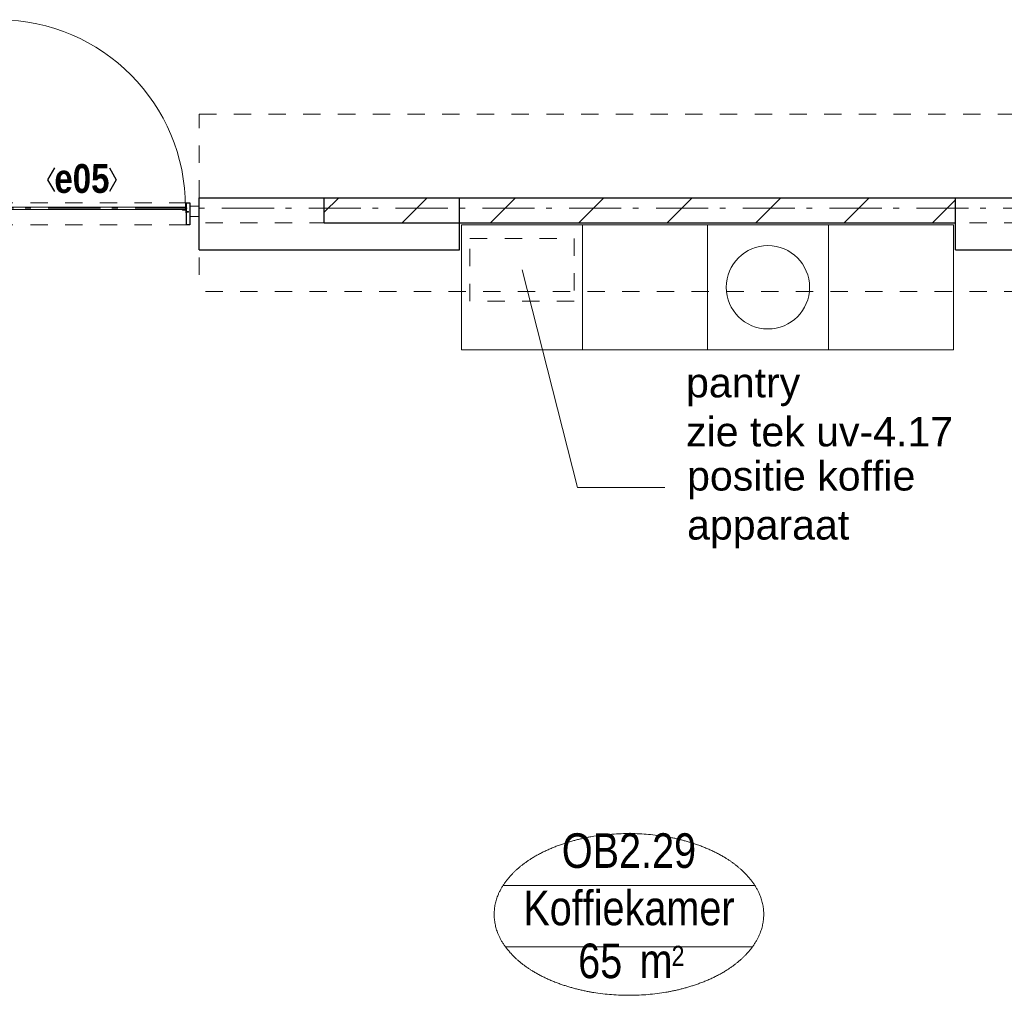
# Model space of a CAD drawing. Header units: millimetres. Extents: x -75976 to 232306, y 42824 to 140527.
# Tile 96 of 199: x 200721 to 205446, y 55042 to 59724. Entities that reach past the tile are written whole.
import ezdxf
from ezdxf.enums import TextEntityAlignment as Align

# ---------------------------------------------------------------- set-up
doc = ezdxf.new("R2010")
doc.units = ezdxf.units.MM
doc.header["$LTSCALE"] = 400
for name, pattern in [('STYLE_01', [0.416641, 0.208282, -0.208359]), ('STYLE_06', [1.041641, 0.625, -0.208282, 0.069427, -0.138931]), ('STYLE_21', [0.138889, 0.069444, -0.069444])]:
    doc.linetypes.add(name, pattern=pattern)
for name, color, linetype, lineweight in [('Binnenkozijnen', 140, 'Continuous', 15), ('Interieur-losse inrichting', 8, 'Continuous', 5), ('Kozijnmerken', 43, 'Continuous', 9), ('mat-beton (ihwg)', 5, 'Continuous', 25), ('mat-glas-hor', 140, 'Continuous', 15), ('mat-kalkzandsteen', 5, 'Continuous', 25), ('mat-naaldhout', 140, 'Continuous', 15), ('mat-staal', 5, 'Continuous', 25), ('None', 7, 'Continuous', 9), ('Ruimtenummers', 5, 'Continuous', 25)]:
    doc.layers.add(name, color=color, linetype=linetype, lineweight=lineweight)
doc.styles.add('Arial', font='arial.ttf', dxfattribs={"height": 176.388889})
doc.styles.add('Arial Narrow', font='ARIALN.TTF', dxfattribs={"height": 222.25})
doc.styles.add('Arial Narrow (bold)', font='ARIALNB.TTF', dxfattribs={"height": 172.861111})

# ---------------------------------------------------------------- blocks, each defined once
blk = doc.blocks.new('*X822')
at = {"layer": 'None', "lineweight": 9}
for p, q in [((32491.1, -27330.2), (32561.2, -27260)), ((32865.5, -27380), (32985.5, -27260)), ((33289.8, -27380), (33409.8, -27260)), ((33714, -27380), (33834, -27260)), ((34138.3, -27380), (34258.3, -27260)), ((34562.6, -27380), (34682.6, -27260)), ((34986.8, -27380), (35106.8, -27260)), ((35411.1, -27380), (35521.1, -27270))]:
    blk.add_line(p, q, dxfattribs=at)
blk = doc.blocks.new('Ruimtenummer UV 50')
at = {"layer": 'Ruimtenummers', "color": 8, "lineweight": 5}
for p, q in [((602.2, 156.5), (-602.3, 156.5)), ((594.7, -137.5), (-594.8, -137.5))]:
    blk.add_line(p, q, dxfattribs=at)
blk.add_open_spline([(-323.4, 353.8), (-173.3, 405.8), (173.3, 405.8), (323.4, 353.8), (473.5, 301.8), (560.1, 211.8), (646.8, 121.7), (646.8, 17.7), (646.8, -86.3), (560.1, -176.3), (473.5, -266.4), (323.4, -318.4), (173.3, -370.4), (-173.3, -370.4), (-323.4, -318.4), (-473.5, -266.4), (-560.2, -176.3), (-646.8, -86.3), (-646.8, 17.7), (-646.8, 121.7), (-560.2, 211.8), (-473.5, 301.8), (-323.4, 353.8)], degree=2, knots=[0, 0, 0, 0.09962, 0.19924, 0.19924, 0.283607, 0.283607, 0.349619, 0.349619, 0.415638, 0.415638, 0.5, 0.5, 0.59962, 0.69924, 0.69924, 0.783607, 0.783607, 0.849619, 0.849619, 0.915638, 0.915638, 1, 1, 1], dxfattribs=at)
at = {"layer": 'Ruimtenummers', "attachment_point": 2, "style": 'Arial Narrow'}
for s, insert, char_height in [(' 2', (220.1, -132.8), 96.8), (' m', (103.6, -122.2), 165.95)]:
    blk.add_mtext(s, dxfattribs=dict(at, insert=insert, char_height=char_height))
at = {"layer": 'Ruimtenummers', "style": 'Arial Narrow'}
for tag, p in [('Nummer', (0, 406.9)), ('Naam', (0, 131.7)), ('Oppervlak', (-137.9, -122.2))]:
    blk.add_attdef(tag, text='', height=165.9, dxfattribs=at).set_placement(p, align=Align.TOP_CENTER)
blk = doc.blocks.new('Kozijnmerk 50')
at = {"layer": 'Kozijnmerken', "color": 92, "linetype": 'Continuous', "lineweight": 25}
for points in [[(-132.2, 50.6), (-164.8, -5.8), (-132.2, -62.1)], [(132.2, 50.6), (164.8, -5.8), (132.2, -62.1)]]:
    blk.add_lwpolyline(points, dxfattribs=at)
at = {"layer": 'None', "color": 43, "style": 'Arial Narrow (bold)'}
blk.add_attdef('merk', text='', height=138.3, dxfattribs=at).set_placement((0, 0), align=Align.MIDDLE_CENTER)
blk = doc.blocks.new('*X1282')
at = {"layer": 'None', "lineweight": 25}
blk.add_line((967, -22.9), (967.7, -22.2), dxfattribs=at)
blk = doc.blocks.new('*X1283')
at = {"layer": 'None', "lineweight": 25}
blk.add_line((967.5, -22.4), (969.6, -20.4), dxfattribs=at)
blk = doc.blocks.new('*U1284')
at = {"layer": 'None', "color": 8, "lineweight": 5}
for radius in [8, 6]:
    blk.add_circle((962, 19.5), radius, dxfattribs=at)
blk = doc.blocks.new('*U1285')
at = {"layer": 'None', "color": 8, "lineweight": 5}
for points in [[(957.2, 19.5), (957.2, -5.5), (920, -5.5), (920, -2.5), (954.2, -2.5), (954.2, 19.5)], [(967, 19.5), (970, 19.5), (970, -5.5), (967, -5.5)]]:
    blk.add_lwpolyline(points, close=True, dxfattribs=at)
at = {"layer": 'None', "color": 7}
blk.add_blockref('*U1284', (0, 0), dxfattribs=at)
blk = doc.blocks.new('binnenzeskantschroef voor glaslat')
at = {"layer": 'None', "color": 43, "linetype": 'STYLE_21', "lineweight": 9}
for p, q in [((-1.25, 2.5), (-3.75, 0)), ((1.25, 2.5), (3.75, 0))]:
    blk.add_line(p, q, dxfattribs=at)
at = {"layer": 'None', "color": 43, "linetype": 'Continuous', "lineweight": 9}
blk.add_line((-3.75, 0), (3.75, 0), dxfattribs=at)
at = {"layer": 'None', "color": 43, "linetype": 'STYLE_21', "lineweight": 9}
blk.add_lwpolyline([(-1.25, 12.5), (-1.25, 2.5), (1.25, 2.5), (1.25, 12.5)], close=True, dxfattribs=at)
blk = doc.blocks.new('OB - deur as 2 _ A _ F (2D)')
at = {"layer": 'mat-glas-hor', "color": 140, "lineweight": 15}
blk.add_lwpolyline([(65.4, -5.5), (965, -5.5), (965, -17.5), (65.4, -17.5)], close=True, dxfattribs=at)
at = {"layer": 'mat-kalkzandsteen', "color": 43, "lineweight": 9}
for p, q in [((63, -29.1), (63, -32.5)), ((76.5, -20.5), (69.3, -20.5)), ((953.5, -20.5), (960.7, -20.5)), ((967, -29.1), (967, -32.5))]:
    blk.add_line(p, q, dxfattribs=at)
at = {"layer": 'mat-kalkzandsteen', "color": 8, "lineweight": 5}
for p, q in [((985, -10), (1002, -60)), ((985, -60), (995, -10))]:
    blk.add_line(p, q, dxfattribs=at)
for points, knots in [([(999.7, -10), (999.7, -5), (999.7, 0), (992, -2.4), (985, 0), (985, -5), (985, -10), (992.3, -10), (999.7, -10)], [0, 0, 0, 0.201598, 0.201598, 0.502704, 0.502704, 0.704302, 0.704302, 1, 1, 1]), ([(1004.1, -60), (1004.1, -65), (1004.1, -70), (994.2, -67.6), (985, -70), (985, -65), (985, -60), (994.5, -60), (1004.1, -60)], [0, 0, 0, 0.171388, 0.171388, 0.50181, 0.50181, 0.673198, 0.673198, 1, 1, 1])]:
    blk.add_open_spline(points, degree=2, knots=knots, dxfattribs=at)
at = {"layer": 'mat-naaldhout', "lineweight": 15}
blk.add_lwpolyline([(0, 0), (45, 0), (45, -50), (0, -50)], close=True, dxfattribs=at)
at = {"layer": 'mat-staal', "color": 43, "lineweight": 9}
for p, q in [((60, -22.2), (60, -32.5)), ((60, -32.5), (63, -32.5)), ((63, -22.2), (63, -29.5)), ((80, -17.5), (64.7, -17.5)), ((72.5, -20.5), (64.7, -20.5)), ((80, -20.5), (75.5, -20.5)), ((80, -17.5), (80, -20.5)), ((950, -17.5), (950, -20.5)), ((965.3, -17.5), (950, -17.5)), ((954.5, -20.5), (950, -20.5)), ((965.3, -20.5), (957.5, -20.5)), ((967, -29.5), (967, -22.2)), ((970, -32.5), (967, -32.5)), ((970, -32.5), (970, -22.2))]:
    blk.add_line(p, q, dxfattribs=at)
at = {"layer": 'mat-staal', "color": 92, "lineweight": 25}
for points in [[(60, 15), (45, 15), (45, -90), (60, -90)], [(970, 15), (985, 15), (985, -90), (970, -90)]]:
    blk.add_lwpolyline(points, close=True, dxfattribs=at)
at = {"layer": 'mat-staal', "color": 43, "lineweight": 9}
for centre, radius, start, end in [((64.9, -22.4), 4.94, 90, 180), ((64.9, -22.4), 1.94, 90, 180), ((965.1, -22.4), 4.94, 0, 90), ((965.1, -22.4), 1.94, 0, 90)]:
    blk.add_arc(centre, radius, start, end, dxfattribs=at)
at = {"layer": 'None', "color": 43, "lineweight": 9}
blk.add_line((962, 19.5), (962, 894.1), dxfattribs=at)
at = {"layer": 'None', "color": 8, "linetype": 'STYLE_01', "lineweight": 5}
for p, q in [((60, 15), (965, 15)), ((60, -90), (970, -90))]:
    blk.add_line(p, q, dxfattribs=at)
at = {"layer": 'None', "color": 8, "lineweight": 5}
blk.add_lwpolyline([(920, -17.5), (948, -17.5), (948, -22.5), (920, -22.5)], close=True, dxfattribs=at)
at = {"layer": 'None', "color": 43, "lineweight": 9}
blk.add_arc((965, -5.5), 899.6, 90.3876, 180, dxfattribs=at)
at = {"layer": 'mat-staal', "color": 43}
for name in ['*X1282', '*X1283']:
    blk.add_blockref(name, (0, 0), dxfattribs=at)
at = {"layer": 'None', "color": 7}
blk.add_blockref('*U1285', (0, 0), dxfattribs=at)
at = {"layer": 'None', "color": 7, "xscale": -1, "rotation": 90}
blk.add_blockref('binnenzeskantschroef voor glaslat', (63, -27.5), dxfattribs=at)
at = {"layer": 'None', "color": 7, "rotation": 270}
blk.add_blockref('binnenzeskantschroef voor glaslat', (967, -27.5), dxfattribs=at)
blk = doc.blocks.new('*U1298')
at = {"layer": 'Interieur-losse inrichting', "color": 8, "linetype": 'Continuous', "lineweight": 5}
for points in [[(33151.1, -27390), (33731.1, -27390), (33731.1, -27990), (33151.1, -27990)], [(33731.1, -27390), (34331.1, -27390), (34331.1, -27990), (33731.1, -27990)], [(34331.1, -27390), (34911.1, -27390), (34911.1, -27990), (34331.1, -27990)], [(34911.1, -27390), (35511.1, -27390), (35511.1, -27990), (34911.1, -27990)]]:
    blk.add_lwpolyline(points, close=True, dxfattribs=at)
at = {"layer": 'None', "color": 8, "linetype": 'STYLE_01', "lineweight": 5}
blk.add_lwpolyline([(33191.1, -27456), (33691.1, -27456), (33691.1, -27756), (33191.1, -27756)], close=True, dxfattribs=at)
at = {"layer": 'None', "color": 8, "linetype": 'Continuous', "lineweight": 5}
blk.add_circle((34621.1, -27690), 200, dxfattribs=at)

msp = doc.modelspace()

# ---------------------------------------------------------------- linework, layer by layer
at = {"layer": 'Binnenkozijnen', "color": 140, "linetype": 'STYLE_01', "lineweight": 15}
for p, q in [((201581.85564, 59270.0182), (208861.85564, 59270.0182)), ((201581.85564, 58870.0182), (201581.85564, 59270.0182)), ((201581.85564, 58870.0182), (208861.85564, 58870.0182)), ((201581.85564, 58750.0182), (201581.85564, 58420.0182)), ((208861.85564, 58750.0182), (201581.85564, 58750.0182)), ((208861.85564, 58420.0182), (201581.85564, 58420.0182))]:
    msp.add_line(p, q, dxfattribs=at)
at = {"layer": 'mat-beton (ihwg)', "lineweight": 25}
for p, q in [((201581.85564, 58870.0182), (202831.85564, 58870.0182)), ((201581.85564, 58620.0182), (201581.85564, 58870.0182)), ((202831.85564, 58620.0182), (202831.85564, 58870.0182)), ((205211.85564, 58870.0182), (206261.85564, 58870.0182)), ((205211.85564, 58620.0182), (205211.85564, 58870.0182)), ((201581.85564, 58620.0182), (202831.85564, 58620.0182)), ((205211.85564, 58620.0182), (206261.85564, 58620.0182))]:
    msp.add_line(p, q, dxfattribs=at)
at = {"layer": 'mat-kalkzandsteen', "lineweight": 25}
for p, q in [((202181.85564, 58870.0182), (205211.85564, 58870.0182)), ((202181.85564, 58750.0182), (202181.85564, 58870.0182)), ((205211.85564, 58750.0182), (205211.85564, 58870.0182)), ((202181.85564, 58750.0182), (205211.85564, 58750.0182))]:
    msp.add_line(p, q, dxfattribs=at)
at = {"layer": 'None', "color": 43, "linetype": 'STYLE_06', "lineweight": 9}
msp.add_line((231940.79627, 58820.0182), (198220.89564, 58820.0182), dxfattribs=at)
at = {"layer": 'None', "color": 8, "lineweight": 5}
for p, q in [((203397.85564, 57480.0182), (203131.85564, 58524.05872)), ((203817.85564, 57480.0182), (203397.85564, 57480.0182))]:
    msp.add_line(p, q, dxfattribs=at)

# ---------------------------------------------------------------- block references
at = {"layer": 'Kozijnmerken', "color": 7}
msp.add_blockref('Kozijnmerk 50', (201019.55087, 58962.06843), dxfattribs=at).add_auto_attribs({'merk': 'e05'})
at = {"layer": 'mat-kalkzandsteen'}
msp.add_blockref('*X822', (169690.79627, 86130.0182), dxfattribs=at)
at = {"layer": 'None', "color": 7, "xscale": -1}
msp.add_blockref('OB - deur as 2 _ A _ F (2D)', (201581.85564, 58830.01773), dxfattribs=at)
at = {"layer": 'None', "color": 7}
msp.add_blockref('*U1298', (169690.79627, 86130.0182), dxfattribs=at)
at = {"layer": 'Ruimtenummers'}
msp.add_blockref('Ruimtenummer UV 50', (203644.87869, 55412.85195), dxfattribs=at).add_auto_attribs({'Nummer': 'OB2.29', 'Naam': 'Koffiekamer', 'Oppervlak': '65'})

# ---------------------------------------------------------------- texts
at = {"layer": 'None', "color": 140, "char_height": 141.1111111, "attachment_point": 1, "style": 'Arial'}
for s, insert in [('pantry \\Pzie tek uv-4.17 ', (203919.01536, 58052.86543)), ('positie koffie\\Papparaat', (203923.96675, 57605.71265))]:
    msp.add_mtext(s, dxfattribs=dict(at, insert=insert))

doc.saveas('drawing.dxf')
